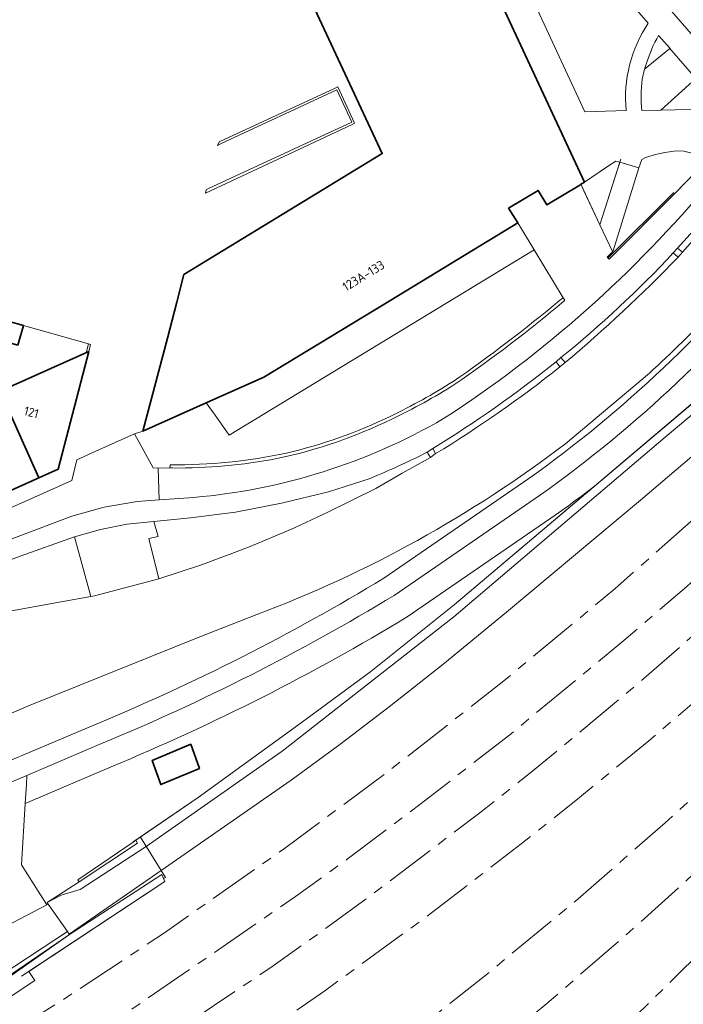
# Model space of a CAD drawing. Extents: x 151587 to 155483, y 462503 to 464608.
# Tile 166 of 236: x 154346 to 154412, y 462969 to 463067. Entities that reach past the tile are written whole.
import ezdxf
from ezdxf.enums import TextEntityAlignment as Align

# ---------------------------------------------------------------- set-up
doc = ezdxf.new("R2010")
doc.units = 0
doc.header["$LTSCALE"] = 0.5
doc.linetypes.add('AM-AS', pattern=[16, 10, -2, 2, -2])
for name, color, linetype, lineweight in [('B-RO-AM-AS_SPOOR-G', 251, 'AM-AS', 18), ('B-RO-BV-GELEIDECONSTRUCTIE-G', 251, 'CONTINUOUS', 18), ('B-RO-GR-GROENVOORZIENING-GV', 251, 'CONTINUOUS', 18), ('B-RO-IE-MEUBILAIR_WEGMEUBILAIR_BOOMKRANS-GV', 251, 'CONTINUOUS', 18), ('B-RO-IE-TERREINAFSCHEIDING_KUNSTMATIG_HEKWERK-G', 251, 'IE-TERREINAFSCHEIDING-KUNSTMATIG', 18), ('B-RO-IE-TERREINAFSCHEIDING_KUNSTMATIG_MUUR-G', 251, 'IE-TERREINAFSCHEIDING-KUNSTMATIG-DICHT', 18), ('B-RO-IE-TERREINAFSCHEIDING_KUNSTMATIG_MUUR-GV', 251, 'CONTINUOUS', 18), ('B-RO-KW-KUNSTWERK_GELUIDSWERING_SCHERM-G', 251, 'CONTINUOUS', 18), ('B-RO-OG-BEBOUWING-GV', 6, 'CONTINUOUS', 35), ('B-RO-OG-BEBOUWING-T18', 1, 'CONTINUOUS', 18), ('B-RO-OG-TERREIN_CULTUURSCHEIDING-GV', 251, 'CONTINUOUS', 18), ('B-RO-VH-ONVERHARD-GV', 251, 'CONTINUOUS', 18), ('B-RO-VH-VERHARDING_ASFALT-GV', 251, 'CONTINUOUS', 18), ('B-RO-VH-VERHARDING_BEDRIJFSVLOERPLAAT-GV', 251, 'CONTINUOUS', 18), ('B-RO-VH-VERHARDING_BETON-GV', 251, 'CONTINUOUS', 18), ('B-RO-VH-VERHARDING_BETONSTRAATSTEEN-GV', 251, 'CONTINUOUS', 18), ('B-RO-VH-VERHARDING_GESLOTEN-GV', 251, 'CONTINUOUS', 18), ('B-RO-VH-VERHARDING_GRASBETONSTEEN-GV', 251, 'CONTINUOUS', 18), ('B-RO-VH-VERHARDING_HALFVERHARDING-GV', 251, 'CONTINUOUS', 18), ('B-RO-VH-VERHARDING_OPEN-GV', 251, 'CONTINUOUS', 18), ('B-RO-VH-VERHARDING_STRAATBAKSTEEN-GV', 251, 'CONTINUOUS', 18), ('B-RO-VH-VERHARDING_TEGEL-GV', 251, 'CONTINUOUS', 18)]:
    doc.layers.add(name, color=color, linetype=linetype, lineweight=lineweight)
doc.styles.add('NLCS-ISO-M200-T18', font='NLCS-ISO.ttf', dxfattribs={"height": 0.36})
doc.linetypes.add('IE-TERREINAFSCHEIDING-KUNSTMATIG', pattern='A,4,[82,NLCS.SHX,S=0.75,R=90,X=0,Y=0],4,-2', length=10)
doc.linetypes.add('IE-TERREINAFSCHEIDING-KUNSTMATIG-DICHT', pattern='A,8,-1,[82,NLCS.SHX,S=0.75,R=90,X=0,Y=0],-1', length=10)

msp = doc.modelspace()

# ---------------------------------------------------------------- linework, layer by layer
at = {"layer": 'B-RO-AM-AS_SPOOR-G', "flags": 128}
for points in [[(153855.908, 462876.08), (153918.133, 462879.711), (153965.45, 462882.332), (153999.914, 462884.407), (154083.945, 462889.116), (154106.76, 462890.462), (154119.762, 462891.309), (154127.808, 462891.989), (154136.4, 462892.878), (154145.545, 462893.984), (154156.689, 462895.575), (154167.461, 462897.338), (154182.113, 462900.197), (154194.765, 462903.027), (154209.361, 462906.711), (154220.498, 462909.854), (154230.904, 462913.024), (154236.896, 462914.94), (154244.093, 462917.39), (154251.38, 462919.967), (154261.246, 462923.704), (154277.527, 462930.376), (154291.761, 462936.788), (154302.037, 462941.716), (154314.711, 462948.226), (154327.61, 462955.355), (154338.929, 462961.983), (154349.682, 462968.628), (154360.32, 462975.648), (154372.274, 462984.048), (154382.304, 462991.481), (154393.663, 463000.364), (154405.166, 463009.886), (154414.845, 463018.453), (154423.091, 463026.023), (154434.194, 463036.744), (154439.194, 463041.573)], [(153751.954, 462865.5), (153781.177, 462867.303), (153822.613, 462869.725), (153950.256, 462876.941), (153975.346, 462878.222), (153989.618, 462879.138), (154020.843, 462880.92), (154095.281, 462885.041), (154105.446, 462885.68), (154124.257, 462887.011), (154132.975, 462887.77), (154142.051, 462888.761), (154150.296, 462889.875), (154162.28, 462891.724), (154180.74, 462895.178), (154192.249, 462897.704), (154209.219, 462901.816), (154223.527, 462905.856), (154231.411, 462908.26), (154242.991, 462912.07), (154254.905, 462916.226), (154264.228, 462919.68), (154279.323, 462925.822), (154293.385, 462932.22), (154305.773, 462938.285), (154323.194, 462947.559), (154336.707, 462955.238), (154344.943, 462960.275), (154356.639, 462967.735), (154373.376, 462979.268), (154378.51, 462982.966), (154385.737, 462988.406), (154394.708, 462995.37), (154405.857, 463004.567), (154412.334, 463010.139), (154419.863, 463016.953), (154426.331, 463023.023), (154431.811, 463028.332), (154436.991, 463033.542), (154441.917, 463038.583)], [(153716.997, 462859.519), (153738.614, 462860.866), (153776.674, 462862.984), (153814.044, 462865.234), (153853.82, 462867.429), (154100.125, 462881.465), (154119.305, 462882.631), (154135.791, 462884.012), (154141.486, 462884.589), (154151.886, 462885.921), (154161.483, 462887.378), (154171.085, 462889.091), (154187.249, 462892.206), (154203.208, 462895.869), (154218.972, 462900.096), (154227.333, 462902.496), (154239.724, 462906.438), (154249.374, 462909.691), (154260.194, 462913.688), (154269.244, 462917.192), (154285.709, 462924.097), (154300.095, 462930.761), (154308.554, 462934.951), (154320.155, 462940.937), (154331.746, 462947.457), (154343.028, 462954.155), (154358.006, 462963.511), (154371.138, 462972.354), (154375.793, 462975.66), (154381.614, 462979.914), (154391.716, 462987.582), (154397.214, 462991.93), (154406.703, 462999.798), (154418.807, 463010.335), (154430.938, 463021.467), (154439.298, 463029.701), (154444.782, 463035.437)], [(153680.787, 462853.47), (153746.031, 462857.079), (153778.196, 462858.702), (153801.744, 462860.467), (153821.649, 462861.673), (154057.512, 462874.989), (154114.142, 462878.426), (154133.608, 462879.949), (154151.96, 462881.989), (154160.448, 462883.158), (154171.579, 462884.953), (154184.387, 462887.316), (154193.102, 462889.134), (154200.198, 462890.727), (154209.473, 462892.987), (154216.548, 462894.798), (154223.71, 462896.776), (154237.635, 462900.94), (154243.936, 462902.969), (154250.576, 462905.21), (154255.505, 462906.966), (154268.625, 462911.856), (154278.297, 462915.759), (154285.19, 462918.652), (154295.254, 462923.151), (154303.842, 462927.175), (154311.974, 462931.179), (154317.037, 462933.765), (154321.481, 462936.071), (154332.277, 462941.98), (154338.486, 462945.53), (154349.889, 462952.376), (154359.735, 462958.632), (154370.656, 462965.943), (154376.289, 462969.877), (154386.377, 462977.22), (154395.855, 462984.489), (154401.655, 462989.125), (154408.556, 462994.765), (154414.012, 462999.427), (154424.283, 463008.552), (154430.662, 463014.495), (154436.622, 463020.229), (154442.106, 463025.674), (154443.034, 463026.624), (154448.057, 463031.792)], [(154053.329, 462858.014), (154091.114, 462860.173), (154104.639, 462861.025), (154119.643, 462862.172), (154132.581, 462863.431), (154144.655, 462864.897), (154156.946, 462866.705), (154163.439, 462867.791), (154173.231, 462869.575), (154188.065, 462872.697), (154201.296, 462875.856), (154213.337, 462879.082), (154224.866, 462882.469), (154240.96, 462887.697), (154249.941, 462890.899), (154263.011, 462895.854), (154270.817, 462899.041), (154279.758, 462902.924), (154294.526, 462909.663), (154307.818, 462916.343), (154317.211, 462921.282), (154327.069, 462926.822), (154334.969, 462931.399), (154343.86, 462936.927), (154354.358, 462943.663), (154361.836, 462948.715), (154371.042, 462955.211), (154378.043, 462960.336), (154385.583, 462966.098), (154393.064, 462972.042), (154401.243, 462978.808), (154410.179, 462986.597), (154420.841, 462996.298), (154428.64, 463003.854), (154436.955, 463012.154), (154439.661, 463014.962), (154446.682, 463022.449), (154451.529, 463027.769)], [(154053.585, 462853.521), (154117.693, 462857.181), (154126.673, 462857.776), (154133.318, 462858.32), (154145.831, 462859.571), (154159.748, 462861.355), (154168.524, 462862.712), (154180.802, 462864.901), (154194.741, 462867.719), (154204.076, 462869.902), (154217.635, 462873.38), (154227.196, 462876.141), (154234.429, 462878.349), (154243.419, 462881.303), (154255.278, 462885.486), (154265.783, 462889.44), (154282.559, 462896.409), (154297.323, 462903.189), (154309.557, 462909.284), (154317.448, 462913.453), (154326.855, 462918.616), (154342.846, 462928.176), (154351.707, 462933.846), (154360.348, 462939.553), (154368.86, 462945.521), (154379.64, 462953.509), (154389.661, 462961.432), (154398.402, 462968.615), (154406.17, 462975.325), (154415.126, 462983.41), (154425.173, 462992.984), (154431.387, 462999.214), (154440.779, 463009.088), (154453.635, 463023.219)], [(154054.922, 462830.059), (154090.507, 462832.145), (154106.768, 462833.224), (154118.284, 462834.357), (154133.081, 462836.166), (154143.732, 462837.773), (154149.991, 462838.8), (154165.006, 462841.656), (154175.816, 462843.987), (154187.691, 462846.87), (154195.417, 462848.875), (154206.531, 462852.058), (154219.09, 462855.942), (154230.624, 462859.851), (154241.269, 462863.7), (154256.482, 462869.852), (154267.035, 462874.399), (154281.027, 462880.759), (154298.222, 462889.358), (154313.622, 462897.739), (154329.138, 462907.152), (154342.421, 462915.84), (154353.699, 462923.6), (154366.28, 462932.818), (154376.028, 462940.434), (154384.622, 462947.347), (154397.053, 462958.114), (154407.262, 462967.383), (154421.743, 462981.662), (154430.226, 462990.516), (154436.987, 462997.884), (154452.836, 463015.404), (154453.982, 463016.671)]]:
    msp.add_lwpolyline(points, dxfattribs=at)
at = {"layer": 'B-RO-BV-GELEIDECONSTRUCTIE-G', "flags": 128}
for points in [[(154405.748, 463052.659), (154403.671, 463046.138), (154402.091, 463049.523)], [(154402.091, 463049.523), (154401.79, 463050.167)], [(154404.543, 463042.88), (154411.037, 463049.358)]]:
    msp.add_lwpolyline(points, dxfattribs=at)
at = {"layer": 'B-RO-GR-GROENVOORZIENING-GV', "flags": 128}
msp.add_lwpolyline([(154348.657, 462978.654), (154350.04, 462979.391), (154351.932, 462979.959), (154358.512, 462984.245), (154372.034, 462993.747), (154389.148, 463007.095), (154410.185, 463024.987), (154424.362, 463036.871), (154427.826, 463040.171), (154424.504, 463038.171), (154412.08, 463027.671), (154403.132, 463020.109), (154389.172, 463008.312), (154380.862, 463001.667), (154374.058, 462996.641), (154363.677, 462989.133), (154357.486, 462984.879), (154357.638, 462984.58), (154351.836, 462980.722), (154351.843, 462980.711)], close=True, dxfattribs=at)
msp.add_lwpolyline([(154342.398, 462969.532), (154345.922, 462972.007), (154350.869, 462975.482), (154350.849, 462975.51), (154350.662, 462975.78), (154342.773, 462970.596)], dxfattribs=at)
at = {"layer": 'B-RO-IE-MEUBILAIR_WEGMEUBILAIR_BOOMKRANS-GV', "flags": 128}
for points in [[(154411.415, 463043.809), (154410.99, 463043.337), (154411.46, 463042.903), (154411.887, 463043.409)], [(154400.21, 463032.414), (154399.802, 463032.909), (154399.32, 463032.501), (154399.697, 463031.983)], [(154387.051, 463023.849), (154386.492, 463023.497), (154386.818, 463022.978), (154387.322, 463023.354)]]:
    msp.add_lwpolyline(points, close=True, dxfattribs=at)
at = {"layer": 'B-RO-IE-TERREINAFSCHEIDING_KUNSTMATIG_HEKWERK-G', "flags": 128}
for points in [[(154346.286, 463036.102), (154352.771, 463034.272)], [(154357.93, 462985.184), (154360.423, 462981.163)]]:
    msp.add_lwpolyline(points, dxfattribs=at)
at = {"layer": 'B-RO-IE-TERREINAFSCHEIDING_KUNSTMATIG_MUUR-G', "flags": 128}
for points in [[(154364.716, 463049.742), (154378.978, 463056.349), (154377.478, 463059.575), (154365.895, 463054.186)], [(154377.24, 463059.699), (154365.763, 463054.396)], [(154377.24, 463059.699), (154377.578, 463059.858), (154379.258, 463056.249), (154378.934, 463056.099)], [(154378.934, 463056.099), (154364.42, 463049.281)], [(154365.895, 463054.186), (154365.592, 463054.043), (154365.763, 463054.396)], [(154364.42, 463049.281), (154364.474, 463049.614), (154364.716, 463049.742)], [(154399.662, 463038.608), (154400.024, 463038.876)], [(154352.771, 463034.272), (154352.519, 463033.395)], [(154352.974, 463034.219), (154352.771, 463034.272)], [(154352.789, 463033.515), (154352.974, 463034.219)], [(154360.868, 463021.943), (154360.878, 463022.237)], [(154351.836, 462980.722), (154357.638, 462984.58)], [(153988.952, 462888.05), (154056.739, 462892.169), (154056.742, 462892.439), (154065.949, 462892.973), (154065.978, 462892.65), (154108.103, 462895.031), (154108.082, 462895.387), (154117.604, 462896.052), (154117.69, 462895.781), (154135.031, 462897.294), (154144.97, 462898.639), (154160.758, 462901.132), (154160.971, 462900.787), (154175.794, 462903.565), (154201.339, 462909.272), (154205.918, 462910.568), (154205.951, 462910.788), (154216.431, 462913.608), (154229.519, 462917.549), (154235.151, 462919.457), (154235.246, 462919.166), (154237.665, 462919.866), (154245.89, 462922.69), (154257.426, 462927.019), (154266.541, 462930.689), (154280.941, 462937.042), (154291.706, 462942.025), (154299.801, 462945.976), (154311.598, 462952.046), (154324.896, 462959.287), (154337.288, 462966.577), (154341.993, 462969.453), (154350.869, 462975.482), (154360.054, 462981.44), (154360.366, 462980.766), (154346.087, 462971.317)]]:
    msp.add_lwpolyline(points, dxfattribs=at)
at = {"layer": 'B-RO-IE-TERREINAFSCHEIDING_KUNSTMATIG_MUUR-G'}
for points in [[(154389.059, 463030.522, 0.023384), (154399.662, 463038.608)], [(154382.85, 463027.09, 0.02745), (154389.059, 463030.522)], [(154372.477, 463023.408, 0.055717), (154382.85, 463027.09)], [(154360.878, 463022.237, 0.055266), (154372.477, 463023.408)]]:
    msp.add_lwpolyline(points, format="xyb", dxfattribs=at)
at = {"layer": 'B-RO-IE-TERREINAFSCHEIDING_KUNSTMATIG_MUUR-GV', "flags": 128}
for points in [[(154400.076, 463038.524), (154400.173, 463038.628), (154400.024, 463038.876), (154399.662, 463038.608)], [(154360.878, 463022.237), (154360.868, 463021.943), (154361.108, 463021.926)]]:
    msp.add_lwpolyline(points, dxfattribs=at)
at = {"layer": 'B-RO-IE-TERREINAFSCHEIDING_KUNSTMATIG_MUUR-GV'}
for points in [[(154399.662, 463038.608, -0.023384), (154389.059, 463030.522)], [(154389.22, 463030.257, 0.025563), (154400.076, 463038.524)], [(154389.059, 463030.522, -0.02745), (154382.85, 463027.09)], [(154382.951, 463026.786, 0.03104), (154389.22, 463030.257)], [(154382.85, 463027.09, -0.055717), (154372.477, 463023.408)], [(154371.52, 463022.861, 0.061122), (154382.951, 463026.786)], [(154372.477, 463023.408, -0.055266), (154360.878, 463022.237)], [(154361.108, 463021.926, 0.051002), (154371.52, 463022.861)]]:
    msp.add_lwpolyline(points, format="xyb", dxfattribs=at)
at = {"layer": 'B-RO-KW-KUNSTWERK_GELUIDSWERING_SCHERM-G', "flags": 128}
msp.add_lwpolyline([(154357.219, 462984.695), (154363.677, 462989.133), (154374.058, 462996.641), (154380.862, 463001.667), (154389.172, 463008.312), (154424.504, 463038.171), (154427.826, 463040.171), (154429.651, 463041.926)], dxfattribs=at)
at = {"layer": 'B-RO-OG-BEBOUWING-GV', "flags": 128}
msp.add_lwpolyline([(154371.363, 463076.034), (154382.001, 463053.221), (154362.268, 463041.191), (154361.546, 463038.438), (154360.61, 463034.863), (154358.181, 463025.595), (154364.471, 463028.398), (154370.217, 463030.967), (154381.324, 463037.711), (154395.501, 463046.347), (154394.587, 463047.782), (154397.53, 463049.558), (154398.406, 463048.108), (154401.666, 463050.092), (154401.79, 463050.167), (154401.91, 463050.24), (154402.133, 463050.376), (154396.694, 463062.063), (154385.869, 463085.335)], dxfattribs=at)
for points in [[(154345.731, 463034.139), (154346.286, 463036.102), (154343.399, 463036.918), (154343.39, 463036.886), (154342.844, 463034.955)], [(154343.939, 463029.571), (154347.801, 463020.942), (154349.726, 463021.803), (154350.963, 463026.535), (154352.789, 463033.515)], [(154343.419, 463018.98), (154347.801, 463020.942), (154343.939, 463029.571), (154339.554, 463027.618)], [(154363.798, 462992.017), (154362.949, 462994.416), (154359.111, 462992.808), (154359.96, 462990.409)]]:
    msp.add_lwpolyline(points, close=True, dxfattribs=at)
at = {"layer": 'B-RO-OG-TERREIN_CULTUURSCHEIDING-GV', "flags": 128}
for points in [[(154408.486, 463066.198), (154397.924, 463078.332)], [(154393.41, 463076.284), (154402.184, 463057.374), (154406.293, 463057.507)], [(154408.134, 463061.632), (154410.645, 463063.685), (154410.668, 463063.704), (154409.514, 463064.986)], [(154408.333, 463062.243), (154408.134, 463061.632)], [(154399.662, 463038.608), (154400.024, 463038.876), (154397.122, 463043.646), (154366.78, 463025.202), (154365.357, 463027.173), (154364.471, 463028.398), (154358.181, 463025.595), (154357.353, 463025.321), (154359.196, 463021.923), (154359.705, 463021.914), (154360.868, 463021.943), (154360.878, 463022.237)], [(154355.026, 462992.177), (154346.46, 462988.521), (154346.084, 462982.42), (154348.625, 462978.443), (154348.756, 462978.512), (154348.657, 462978.654), (154351.843, 462980.711), (154351.836, 462980.722), (154351.709, 462980.909), (154357.205, 462984.686), (154357.486, 462984.879), (154363.677, 462989.133), (154374.058, 462996.641), (154380.862, 463001.667), (154389.172, 463008.312), (154403.132, 463020.109), (154401.841, 463019.128), (154401.192, 463018.644), (154400.537, 463018.162), (154399.222, 463017.213), (154384.502, 463007.105)]]:
    msp.add_lwpolyline(points, dxfattribs=at)
at = {"layer": 'B-RO-OG-TERREIN_CULTUURSCHEIDING-GV'}
for points in [[(154406.293, 463057.507, -0.173147), (154408.486, 463066.198)], [(154409.514, 463064.986, 0.058653), (154408.333, 463062.243)], [(154389.059, 463030.522, 0.023384), (154399.662, 463038.608)], [(154382.85, 463027.09, 0.02745), (154389.059, 463030.522)], [(154372.477, 463023.408, 0.055717), (154382.85, 463027.09)], [(154360.878, 463022.237, 0.055266), (154372.477, 463023.408)], [(154384.502, 463007.105, -0.037926), (154355.026, 462992.177)]]:
    msp.add_lwpolyline(points, format="xyb", dxfattribs=at)
at = {"layer": 'B-RO-OG-TERREIN_CULTUURSCHEIDING-GV', "flags": 128}
for points in [[(154409.755, 463057.563), (154415.501, 463057.668), (154415.874, 463057.675), (154415.655, 463057.927), (154413.232, 463060.712)], [(154363.798, 462992.017), (154359.96, 462990.409), (154359.111, 462992.808), (154362.949, 462994.416)]]:
    msp.add_lwpolyline(points, close=True, dxfattribs=at)
at = {"layer": 'B-RO-VH-ONVERHARD-GV', "flags": 128}
msp.add_lwpolyline([(154350.869, 462975.482), (154360.054, 462981.44), (154360.229, 462981.061), (154360.423, 462981.163), (154360.001, 462981.844), (154350.849, 462975.51)], close=True, dxfattribs=at)
at = {"layer": 'B-RO-VH-VERHARDING_ASFALT-GV', "flags": 128}
msp.add_lwpolyline([(154377.24, 463059.699), (154365.763, 463054.396), (154365.592, 463054.043), (154365.895, 463054.186), (154377.478, 463059.575), (154378.978, 463056.349), (154364.716, 463049.742), (154364.474, 463049.614), (154364.42, 463049.281), (154378.934, 463056.099), (154379.258, 463056.249), (154377.578, 463059.858)], close=True, dxfattribs=at)
at = {"layer": 'B-RO-VH-VERHARDING_ASFALT-GV'}
for points in [[(154414.751, 463050.492, -0.075992), (154388.123, 463026.839)], [(154421.748, 463044.659, -0.06959), (154396.612, 463020.879)], [(154408.602, 463031.381, 0.040863), (154420.913, 463044.472)], [(154397.772, 463019.25, 0.069539), (154423.285, 463043.379)], [(154399.802, 463032.909, 0.034696), (154410.99, 463043.337)], [(154411.46, 463042.903, -0.026081), (154400.21, 463032.414)], [(154387.051, 463023.849, 0.02968), (154399.32, 463032.501)], [(154399.697, 463031.983, -0.031903), (154387.322, 463023.354)], [(154388.123, 463026.839, -0.110313), (154363.255, 463018.996)], [(154369.515, 463007.33, 0.07279), (154400.276, 463024.349)], [(154380.813, 463020.891, 0.017549), (154386.492, 463023.497)], [(154382.17, 463010.954, -0.037966), (154353.303, 462996.334)], [(154354.069, 462994.486, 0.037915), (154383.206, 463009.243)]]:
    msp.add_lwpolyline(points, format="xyb", dxfattribs=at)
at = {"layer": 'B-RO-VH-VERHARDING_ASFALT-GV', "flags": 128}
for points in [[(154410.99, 463043.337), (154411.415, 463043.809), (154415.77, 463048.652), (154416.209, 463049.222), (154416.235, 463049.255), (154414.751, 463050.492)], [(154420.913, 463044.472), (154421.328, 463045.01), (154416.676, 463048.872), (154416.216, 463048.284), (154411.887, 463043.409), (154411.46, 463042.903)], [(154399.32, 463032.501), (154399.802, 463032.909)], [(154400.21, 463032.414), (154399.697, 463031.983)], [(154400.276, 463024.349), (154408.602, 463031.381)], [(154387.322, 463023.354), (154386.818, 463022.978), (154384.002, 463021.402), (154381.365, 463019.893), (154376.663, 463017.56), (154373.262, 463015.973), (154370.048, 463014.59), (154368.681, 463014.045), (154368.336, 463013.912), (154366.88, 463013.35), (154366.032, 463013.031), (154364.373, 463012.406), (154363.923, 463012.237), (154359.767, 463010.881), (154353.348, 463009.207), (154353.003, 463009.143), (154350.025, 463008.587), (154345.077, 463007.712)], [(154386.492, 463023.497), (154387.051, 463023.849)], [(154363.255, 463018.996), (154359.789, 463018.746), (154357.607, 463018.572), (154354.318, 463018.021), (154351.1, 463017.141), (154338.176, 463012.261), (154329.622, 463008.748), (154305.322, 462998.285), (154301.602, 462996.702), (154302.517, 462994.937), (154338.942, 463010.44), (154340.572, 463011.125), (154345.948, 463013.133), (154351.355, 463015.059), (154353.94, 463015.803), (154356.58, 463016.319), (154359.254, 463016.601), (154362.909, 463016.959), (154367.397, 463017.52), (154371.972, 463018.421), (154376.66, 463019.552), (154380.813, 463020.891)], [(154396.612, 463020.879), (154382.17, 463010.954)], [(154383.206, 463009.243), (154397.772, 463019.25)], [(154337.78, 462998.248), (154334.693, 462996.923), (154327.54, 462993.852), (154309.296, 462986.041), (154307.015, 462985.066), (154308.446, 462981.886), (154310.767, 462982.887), (154331.749, 462991.83), (154340.958, 462995.758), (154346.943, 462998.31), (154363.666, 463005.057), (154369.515, 463007.33)], [(154353.303, 462996.334), (154338.487, 462990.079), (154327.585, 462986.252), (154317.225, 462982.826), (154315.709, 462982.19), (154314.26, 462981.417), (154312.892, 462980.51), (154310.066, 462978.474), (154311.812, 462976.359), (154315.852, 462979.701), (154319.825, 462981.635), (154329.016, 462984.572), (154339.407, 462988.288), (154346.625, 462991.31)], [(154346.625, 462991.31), (154354.069, 462994.486)]]:
    msp.add_lwpolyline(points, dxfattribs=at)
at = {"layer": 'B-RO-VH-VERHARDING_BEDRIJFSVLOERPLAAT-GV', "flags": 128}
msp.add_lwpolyline([(154413.663, 463052.826), (154413.508, 463052.928), (154413.356, 463053.027), (154413.35, 463053.031), (154412.699, 463053.305), (154412.032, 463053.465), (154411.258, 463053.509), (154410.156, 463053.348), (154409.222, 463053.133), (154408.226, 463052.825), (154407.838, 463052.641), (154407.562, 463051.801), (154405.012, 463043.538), (154404.935, 463043.466), (154404.892, 463043.426), (154404.392, 463042.907), (154404.607, 463042.707), (154411.148, 463049.261), (154413.292, 463051.475)], dxfattribs=at)
at = {"layer": 'B-RO-VH-VERHARDING_BETON-GV', "flags": 128}
for points in [[(154403.671, 463046.138), (154404.935, 463043.466), (154405.012, 463043.538), (154407.562, 463051.801), (154405.653, 463052.361)], [(154351.355, 463015.059), (154353.003, 463009.143), (154353.348, 463009.207), (154359.767, 463010.881), (154358.761, 463014.916), (154359.686, 463015.114), (154359.254, 463016.601), (154356.58, 463016.319), (154353.94, 463015.803)]]:
    msp.add_lwpolyline(points, close=True, dxfattribs=at)
at = {"layer": 'B-RO-VH-VERHARDING_BETONSTRAATSTEEN-GV', "flags": 128}
for points in [[(154414.751, 463050.492), (154413.292, 463051.475), (154411.148, 463049.261), (154404.607, 463042.707), (154404.392, 463042.907), (154404.892, 463043.426), (154404.935, 463043.466), (154403.671, 463046.138), (154401.79, 463050.167), (154401.666, 463050.092), (154398.406, 463048.108), (154397.53, 463049.558), (154394.587, 463047.782), (154395.501, 463046.347), (154395.865, 463045.74), (154397.122, 463043.646), (154400.024, 463038.876), (154400.173, 463038.628), (154400.076, 463038.524)], [(154408.602, 463031.381), (154400.276, 463024.349)], [(154305.322, 462998.285), (154329.622, 463008.748), (154338.176, 463012.261), (154351.1, 463017.141), (154354.318, 463018.021), (154357.607, 463018.572), (154359.789, 463018.746), (154359.705, 463021.914), (154359.196, 463021.923), (154357.353, 463025.321), (154353.482, 463023.585), (154351.584, 463022.734), (154351.094, 463020.662), (154307.71, 463001.284), (154307.055, 463002.704), (154306.981, 463002.958), (154303.32, 463001.965), (154301.44, 462999.798), (154300.941, 462998.779)], [(154361.108, 463021.926), (154360.868, 463021.943), (154359.705, 463021.914), (154359.789, 463018.746), (154363.255, 463018.996)], [(154382.17, 463010.954), (154396.612, 463020.879)], [(154353.003, 463009.143), (154351.355, 463015.059), (154345.948, 463013.133), (154340.572, 463011.125), (154338.942, 463010.44), (154302.517, 462994.937), (154303.862, 462991.848), (154310.837, 462994.806), (154310.798, 462994.898), (154309.982, 462996.733), (154330.785, 463005.686), (154331.492, 463003.783), (154333.67, 463004.728)], [(154345.077, 463007.712), (154350.025, 463008.587), (154353.003, 463009.143)], [(154369.515, 463007.33), (154363.666, 463005.057), (154346.943, 462998.31), (154340.958, 462995.758), (154331.749, 462991.83)], [(154310.767, 462982.887), (154308.446, 462981.886), (154310.066, 462978.474), (154312.892, 462980.51), (154314.26, 462981.417), (154315.709, 462982.19), (154317.225, 462982.826), (154327.585, 462986.252), (154338.487, 462990.079), (154353.303, 462996.334)]]:
    msp.add_lwpolyline(points, dxfattribs=at)
at = {"layer": 'B-RO-VH-VERHARDING_BETONSTRAATSTEEN-GV'}
for points in [[(154388.123, 463026.839, 0.075992), (154414.751, 463050.492)], [(154396.612, 463020.879, 0.06959), (154421.748, 463044.659)], [(154420.913, 463044.472, -0.040863), (154408.602, 463031.381)], [(154400.076, 463038.524, -0.025563), (154389.22, 463030.257)], [(154389.22, 463030.257, -0.03104), (154382.951, 463026.786)], [(154363.255, 463018.996, 0.110313), (154388.123, 463026.839)], [(154382.951, 463026.786, -0.061122), (154371.52, 463022.861)], [(154400.276, 463024.349, -0.07279), (154369.515, 463007.33)], [(154371.52, 463022.861, -0.051002), (154361.108, 463021.926)], [(154353.303, 462996.334, 0.037966), (154382.17, 463010.954)]]:
    msp.add_lwpolyline(points, format="xyb", dxfattribs=at)
at = {"layer": 'B-RO-VH-VERHARDING_BETONSTRAATSTEEN-GV', "flags": 128}
msp.add_lwpolyline([(154346.625, 462991.31), (154339.407, 462988.288), (154329.016, 462984.572), (154332.438, 462981.466), (154340.469, 462974.177), (154348.625, 462978.443), (154346.084, 462982.42), (154346.46, 462988.521), (154346.579, 462990.452)], close=True, dxfattribs=at)
at = {"layer": 'B-RO-VH-VERHARDING_GESLOTEN-GV', "flags": 128}
for points in [[(154424.362, 463036.871), (154410.185, 463024.987), (154389.148, 463007.095), (154372.034, 462993.747), (154358.512, 462984.245), (154351.932, 462979.959), (154350.04, 462979.391), (154348.657, 462978.654), (154348.756, 462978.512), (154350.662, 462975.78), (154350.849, 462975.51), (154360.001, 462981.844), (154372.926, 462990.85), (154377.775, 462994.384), (154382.707, 462998.141), (154388.03, 463002.372), (154394.364, 463007.579), (154407.718, 463018.734), (154418.391, 463027.794)], [(154344.358, 462968.868), (154347.421, 462970.895), (154346.815, 462971.799), (154360.366, 462980.766), (154360.229, 462981.061), (154360.054, 462981.44), (154350.869, 462975.482), (154345.922, 462972.007), (154342.398, 462969.532)]]:
    msp.add_lwpolyline(points, dxfattribs=at)
msp.add_lwpolyline([(154351.709, 462980.909), (154351.836, 462980.722), (154357.638, 462984.58), (154357.486, 462984.879), (154357.205, 462984.686)], close=True, dxfattribs=at)
at = {"layer": 'B-RO-VH-VERHARDING_GRASBETONSTEEN-GV', "flags": 128}
for points in [[(154413.232, 463060.712), (154410.645, 463063.685), (154408.134, 463061.632), (154407.888, 463060.62), (154407.772, 463059.45), (154407.79, 463058.279), (154407.861, 463057.528), (154409.749, 463057.563), (154409.755, 463057.563)], [(154404.442, 463051.933), (154402.133, 463050.376), (154401.91, 463050.24), (154401.79, 463050.167), (154403.671, 463046.138), (154405.653, 463052.361), (154405.251, 463052.479)]]:
    msp.add_lwpolyline(points, close=True, dxfattribs=at)
at = {"layer": 'B-RO-VH-VERHARDING_HALFVERHARDING-GV', "flags": 128}
msp.add_lwpolyline([(154418.391, 463027.794), (154407.718, 463018.734), (154394.364, 463007.579), (154388.03, 463002.372), (154382.707, 462998.141), (154377.775, 462994.384), (154372.926, 462990.85), (154360.001, 462981.844), (154360.423, 462981.163), (154360.229, 462981.061), (154360.366, 462980.766), (154346.815, 462971.799), (154347.421, 462970.895), (154344.358, 462968.868)], dxfattribs=at)
at = {"layer": 'B-RO-VH-VERHARDING_OPEN-GV', "flags": 128}
msp.add_lwpolyline([(154416.676, 463048.872), (154416.209, 463049.222), (154415.77, 463048.652), (154411.415, 463043.809), (154410.99, 463043.337), (154411.46, 463042.903), (154411.887, 463043.409), (154416.216, 463048.284)], close=True, dxfattribs=at)
at = {"layer": 'B-RO-VH-VERHARDING_OPEN-GV'}
for points in [[(154410.99, 463043.337, -0.034696), (154399.802, 463032.909)], [(154400.21, 463032.414, 0.026081), (154411.46, 463042.903)], [(154399.32, 463032.501, -0.02968), (154387.051, 463023.849)], [(154387.322, 463023.354, 0.031903), (154399.697, 463031.983)], [(154386.492, 463023.497, -0.017549), (154380.813, 463020.891)]]:
    msp.add_lwpolyline(points, format="xyb", dxfattribs=at)
at = {"layer": 'B-RO-VH-VERHARDING_OPEN-GV', "flags": 128}
for points in [[(154411.46, 463042.903), (154410.99, 463043.337)], [(154399.802, 463032.909), (154399.32, 463032.501), (154399.697, 463031.983), (154400.21, 463032.414)], [(154399.697, 463031.983), (154399.32, 463032.501)], [(154359.767, 463010.881), (154363.923, 463012.237), (154364.373, 463012.406), (154366.032, 463013.031), (154366.88, 463013.35), (154368.336, 463013.912), (154368.681, 463014.045), (154370.048, 463014.59), (154373.262, 463015.973), (154376.663, 463017.56), (154381.365, 463019.893), (154384.002, 463021.402), (154386.818, 463022.978), (154386.492, 463023.497)], [(154387.051, 463023.849), (154386.492, 463023.497), (154386.818, 463022.978), (154387.322, 463023.354)], [(154380.813, 463020.891), (154376.66, 463019.552), (154371.972, 463018.421), (154367.397, 463017.52), (154362.909, 463016.959), (154359.254, 463016.601), (154359.686, 463015.114), (154358.761, 463014.916), (154359.767, 463010.881)]]:
    msp.add_lwpolyline(points, dxfattribs=at)
at = {"layer": 'B-RO-VH-VERHARDING_STRAATBAKSTEEN-GV', "flags": 128}
for points in [[(154343.118, 463141.59), (154381.319, 463097.586), (154379.869, 463092.287), (154381.497, 463090.398), (154385.869, 463085.335), (154396.694, 463062.063), (154402.133, 463050.376), (154404.442, 463051.933), (154405.251, 463052.479), (154405.653, 463052.361), (154407.562, 463051.801), (154407.838, 463052.641), (154408.226, 463052.825), (154409.222, 463053.133), (154410.156, 463053.348), (154411.258, 463053.509), (154412.032, 463053.465), (154412.699, 463053.305), (154413.35, 463053.031), (154413.356, 463053.027), (154413.508, 463052.928)], [(154417.138, 463060.117), (154350.7, 463136.661)], [(154397.924, 463078.332), (154408.486, 463066.198)], [(154406.293, 463057.507), (154402.184, 463057.374), (154393.41, 463076.284)], [(154409.514, 463064.986), (154410.668, 463063.704), (154410.645, 463063.685), (154413.232, 463060.712), (154415.655, 463057.927), (154415.874, 463057.675), (154415.501, 463057.668)], [(154415.501, 463057.668), (154409.755, 463057.563), (154409.749, 463057.563), (154407.861, 463057.528), (154407.79, 463058.279), (154407.772, 463059.45), (154407.888, 463060.62), (154408.134, 463061.632), (154408.333, 463062.243)]]:
    msp.add_lwpolyline(points, dxfattribs=at)
at = {"layer": 'B-RO-VH-VERHARDING_STRAATBAKSTEEN-GV'}
for points in [[(154408.486, 463066.198, 0.173147), (154406.293, 463057.507)], [(154408.333, 463062.243, -0.058653), (154409.514, 463064.986)]]:
    msp.add_lwpolyline(points, format="xyb", dxfattribs=at)
at = {"layer": 'B-RO-VH-VERHARDING_TEGEL-GV', "flags": 128}
for points in [[(154350.7, 463136.661), (154417.138, 463060.117)], [(154403.132, 463020.109), (154412.08, 463027.671)], [(154397.772, 463019.25), (154383.206, 463009.243)], [(154399.222, 463017.213), (154400.537, 463018.162), (154401.192, 463018.644), (154401.841, 463019.128), (154403.132, 463020.109)], [(154384.502, 463007.105), (154399.222, 463017.213)], [(154354.069, 462994.486), (154346.625, 462991.31), (154346.579, 462990.452), (154346.46, 462988.521), (154355.026, 462992.177)]]:
    msp.add_lwpolyline(points, dxfattribs=at)
at = {"layer": 'B-RO-VH-VERHARDING_TEGEL-GV'}
for points in [[(154423.285, 463043.379, -0.069539), (154397.772, 463019.25)], [(154383.206, 463009.243, -0.037915), (154354.069, 462994.486)], [(154355.026, 462992.177, 0.037926), (154384.502, 463007.105)]]:
    msp.add_lwpolyline(points, format="xyb", dxfattribs=at)

# ---------------------------------------------------------------- texts
at = {"layer": 'B-RO-OG-BEBOUWING-T18', "style": 'NLCS-ISO-M200-T18'}
for s, rotation, p in [('123A-133', 31.3, (154380.135, 463041.064)), ('121', 345.3, (154347.073, 463027.47))]:
    msp.add_text(s, height=0.9, rotation=rotation, dxfattribs=at).set_placement(p, align=Align.MIDDLE)

doc.saveas('drawing.dxf')
